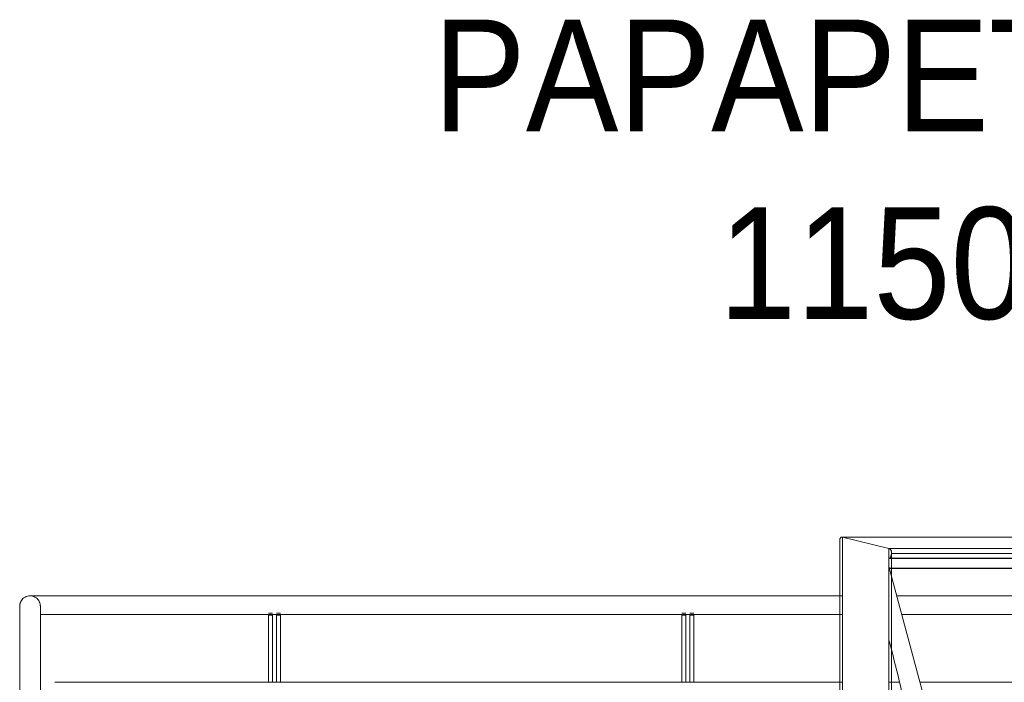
# Model space of a CAD drawing. Header units: millimetres. Extents: x -121668 to 127737, y 1553 to 34854.
# Tile 13 of 94: x -98072 to -95570, y 11877 to 13560. Entities that reach past the tile are written whole.
import ezdxf

# ---------------------------------------------------------------- set-up
doc = ezdxf.new("R2010")
doc.units = ezdxf.units.MM
for name, color, linetype, lineweight in [('A-FLOR-HRAL', 11, 'Continuous', 9), ('G-ANNO-TEXT', 231, 'Continuous', 5), ('Q-CASE', 31, 'Continuous', 20)]:
    doc.layers.add(name, color=color, linetype=linetype, lineweight=lineweight)
doc.styles.add('Swis721 BT_1', font='swiss.ttf', dxfattribs={"width": 0.89, "height": 283.821263})

# ---------------------------------------------------------------- blocks, each defined once
blk = doc.blocks.new('Railing - Railing-V48-Copy of GBP_NORTH ELEAVTION')
at = {"layer": 'Q-CASE'}
for p, q in [((-97429.4, 12052.5), (-97439.4, 12052.5)), ((-97439.4, 11876.4), (-97439.4, 12047.7)), ((-97429.4, 12047.7), (-97439.4, 12047.7)), ((-97429.4, 12047.7), (-97429.4, 11876.4)), ((-97409.4, 12052.5), (-97419.4, 12052.5)), ((-97419.4, 11876.4), (-97419.4, 12047.7)), ((-97409.4, 12047.7), (-97419.4, 12047.7)), ((-97409.4, 12047.7), (-97409.4, 11876.4)), ((-97439.4, 11195), (-97439.4, 11845.5)), ((-97429.4, 11815), (-97429.4, 11846.5)), ((-97419.4, 11846.5), (-97429.4, 11846.5)), ((-97419.4, 11846.5), (-97419.4, 11815)), ((-97409.4, 11845.5), (-97409.4, 11195)), ((-97429.4, 11805), (-97429.4, 11815)), ((-97429.4, 11810), (-97429.4, 11195)), ((-97419.4, 11815), (-97419.4, 11805)), ((-97419.4, 11195), (-97419.4, 11810)), ((-97429.4, 11805), (-97419.4, 11805)), ((-97349.4, 11195), (-97499.4, 11195)), ((-97499.4, 11195), (-97499.4, 11175)), ((-97349.4, 11175), (-97349.4, 11195)), ((-97499.4, 11175), (-97349.4, 11175))]:
    blk.add_line(p, q, dxfattribs=at)
blk = doc.blocks.new('Railing - Railing-V49-Copy of GBP_NORTH ELEAVTION')
at = {"layer": 'Q-CASE'}
for p, q in [((-96379.4, 12052.5), (-96389.4, 12052.5)), ((-96389.4, 11876.4), (-96389.4, 12047.7)), ((-96379.4, 12047.7), (-96389.4, 12047.7)), ((-96379.4, 12047.7), (-96379.4, 11876.4)), ((-96359.4, 12052.5), (-96369.4, 12052.5)), ((-96369.4, 11876.4), (-96369.4, 12047.7)), ((-96359.4, 12047.7), (-96369.4, 12047.7)), ((-96359.4, 12047.7), (-96359.4, 11876.4)), ((-96389.4, 11306.7), (-96389.4, 11845.5)), ((-96379.4, 11815), (-96379.4, 11846.5)), ((-96369.4, 11846.5), (-96379.4, 11846.5)), ((-96369.4, 11846.5), (-96369.4, 11815)), ((-96359.4, 11845.5), (-96359.4, 11311.4)), ((-96379.4, 11805), (-96379.4, 11815)), ((-96379.4, 11810), (-96379.4, 11307.9)), ((-96369.4, 11815), (-96369.4, 11805)), ((-96369.4, 11309.8), (-96369.4, 11810)), ((-96379.4, 11805), (-96369.4, 11805)), ((-96389.4, 11235.1), (-96389.4, 11259.8)), ((-96379.4, 11261.3), (-96379.4, 11236.5)), ((-96369.4, 11237.9), (-96369.4, 11262.7)), ((-96359.4, 11264.1), (-96359.4, 11239.3)), ((-96389.4, 11195), (-96389.4, 11210.1)), ((-96379.4, 11211.4), (-96379.4, 11195)), ((-96369.4, 11195), (-96369.4, 11212.8)), ((-96359.4, 11214.4), (-96359.4, 11195)), ((-96299.4, 11195), (-96449.4, 11195)), ((-96449.4, 11195), (-96449.4, 11175)), ((-96299.4, 11175), (-96299.4, 11195)), ((-96449.4, 11175), (-96299.4, 11175))]:
    blk.add_line(p, q, dxfattribs=at)
blk = doc.blocks.new('Casework 10 - Casework 10-17982864-Copy of GBP_NORTH ELEAVTION')
at = {"layer": 'Q-CASE'}
for p, q in [((-95981.4, 12096.4), (-98045.4, 12096.4)), ((-95406.4, 12096.4), (-95843.3, 12096.4)), ((-98071.6, 12070.2), (-98071.6, 11358.6)), ((-98019.1, 11358.6), (-98019.1, 12070.2)), ((-98019.2, 12049.2), (-95981.4, 12049.2)), ((-95830.6, 12049.2), (-95397.8, 12049.2)), ((-95981.4, 11876.9), (-97982.2, 11876.9)), ((-95836.2, 11876.9), (-95863.4, 11876.9)), ((-95366.6, 11876.9), (-95784.5, 11876.9))]:
    blk.add_line(p, q, dxfattribs=at)
blk.add_open_spline([(-98019.1, 12070.2), (-98019.1, 12070.8), (-98019.2, 12073.6), (-98020.2, 12078.6), (-98023.1, 12084.5), (-98027.3, 12089.6), (-98032.7, 12093.5), (-98038.8, 12095.9), (-98047.5, 12097), (-98056.3, 12094.7), (-98063.4, 12089.6), (-98067.3, 12084.9), (-98069.4, 12080.8), (-98070.5, 12077.7), (-98071.1, 12075.3), (-98071.5, 12072.9), (-98071.6, 12071.2), (-98071.6, 12070.3), (-98071.6, 12070.2)], degree=3, knots=[0.1857146, 0.1857146, 0.1857146, 0.1857146, 0.2, 0.25, 0.3, 0.35, 0.4, 0.45, 0.5, 0.6, 0.65, 0.7, 0.7375, 0.75625, 0.775, 0.79375, 0.8125, 0.8142854, 0.8142854, 0.8142854, 0.8142854], dxfattribs=at)
blk = doc.blocks.new('Railings 58 - Railings 95-17990512-Copy of GBP_NORTH ELEAVTION')
at = {"layer": 'A-FLOR-HRAL'}
for p, q in [((-95988.3, 12238.7), (-95988.3, 11524.9)), ((-95433.1, 12245.7), (-95982.6, 12245.7)), ((-95981.4, 11531.7), (-95981.4, 12245.6)), ((-95981.4, 12245.6), (-95433.1, 12245.6)), ((-95863.4, 12216.7), (-95981.4, 12245.6)), ((-95863.4, 11503.2), (-95863.4, 12216.7)), ((-95863.4, 12216.7), (-95427.9, 12216.7)), ((-95863.4, 12191.8), (-95423.4, 12191.8)), ((-95863.4, 12191.7), (-95423.3, 12191.7)), ((-95856.8, 12203.7), (-95858.5, 12196.7)), ((-95856.8, 11490.4), (-95856.8, 12203.7)), ((-95856.8, 12203.7), (-95425.5, 12203.7)), ((-95856.5, 11493), (-95856.5, 12206.4)), ((-95418.8, 12166.7), (-95862.1, 12166.7)), ((-95861.9, 12165.9), (-95418.7, 12165.9))]:
    blk.add_line(p, q, dxfattribs=at)
for points in [[(-95988, 12236.6), (-95988.2, 12237.2), (-95988.3, 12238.4), (-95988.3, 12239.6), (-95988.2, 12240.2)], [(-95988.2, 12240.2), (-95988.3, 12239.6), (-95988.3, 12238.4), (-95988.2, 12237.2), (-95988, 12236.6)], [(-95988.2, 12240.2), (-95988.1, 12240.6), (-95987.9, 12241.4), (-95987.4, 12242.5), (-95987, 12243.1), (-95986.8, 12243.4)], [(-95986.8, 12243.4), (-95987, 12243.1), (-95987.4, 12242.5), (-95987.9, 12241.4), (-95988.1, 12240.6), (-95988.2, 12240.2)], [(-95986.8, 12243.4), (-95986.6, 12243.7), (-95986.1, 12244.3), (-95985.3, 12244.9), (-95984.7, 12245.2), (-95984.4, 12245.4)], [(-95984.4, 12245.4), (-95984.7, 12245.2), (-95985.3, 12244.9), (-95986.1, 12244.3), (-95986.6, 12243.7), (-95986.8, 12243.4)], [(-95984.4, 12245.4), (-95984, 12245.5), (-95983.4, 12245.7), (-95982.4, 12245.7), (-95981.7, 12245.7), (-95981.4, 12245.6)], [(-95981.4, 12245.6), (-95981.7, 12245.7), (-95982.4, 12245.7), (-95983.4, 12245.7), (-95984, 12245.5), (-95984.4, 12245.4)], [(-95863.4, 12216.7), (-95862.8, 12216.6), (-95861.7, 12216.1), (-95860.7, 12215.4), (-95860.2, 12215)], [(-95860.2, 12215), (-95860.7, 12215.4), (-95861.7, 12216.1), (-95862.8, 12216.6), (-95863.4, 12216.7)], [(-95860.2, 12215), (-95859.7, 12214.6), (-95858.8, 12213.7), (-95858.1, 12212.5), (-95857.8, 12211.9)], [(-95857.8, 12211.9), (-95858.1, 12212.5), (-95858.8, 12213.7), (-95859.7, 12214.6), (-95860.2, 12215)], [(-95857.8, 12211.9), (-95857.5, 12211.3), (-95857, 12210), (-95856.7, 12208.6), (-95856.6, 12207.9)], [(-95856.6, 12207.9), (-95856.7, 12208.6), (-95857, 12210), (-95857.5, 12211.3), (-95857.8, 12211.9)], [(-95856.6, 12207.9), (-95856.5, 12207.2), (-95856.5, 12205.8), (-95856.7, 12204.4), (-95856.8, 12203.7)], [(-95856.8, 12203.7), (-95856.7, 12204.4), (-95856.5, 12205.8), (-95856.5, 12207.2), (-95856.6, 12207.9)], [(-95860.5, 12193.1), (-95860.8, 12192.9), (-95861.4, 12192.4), (-95862.4, 12191.9), (-95863.2, 12191.8), (-95863.5, 12191.8)], [(-95858.5, 12196.7), (-95858.6, 12196.3), (-95858.9, 12195.3), (-95859.6, 12194.1), (-95860.2, 12193.4), (-95860.5, 12193.1)], [(-95860.5, 12193.1), (-95860.2, 12193.4), (-95859.6, 12194.1), (-95858.9, 12195.3), (-95858.6, 12196.3), (-95858.5, 12196.7)]]:
    blk.add_open_spline(points, degree=3, dxfattribs=at)
blk.add_open_spline([(-95863.5, 12191.8), (-95863.2, 12191.8), (-95862.1, 12192), (-95861.1, 12192.6), (-95860.5, 12193.1)], degree=3, knots=[-0.75, -0.75, -0.75, -0.75, -0.5, 0, 0, 0, 0], dxfattribs=at)
blk = doc.blocks.new('Railings 112 - Railings 37-18001219-Copy of GBP_NORTH ELEAVTION')
at = {"layer": 'A-FLOR-HRAL'}
for p, q in [((-95596.4, 11175.1), (-95863.4, 12171.3)), ((-95746.4, 11175.1), (-95596.4, 11175.1))]:
    blk.add_line(p, q, dxfattribs=at)
for centre, radius, start, end in [((-99039.3, 11110.8), 3293.5, 13.5221, 15.3378), ((-99039.3, 11110.8), 3293.5, 11.7063, 13.5221), ((-99023.7, 11114), 3277.6, 9.8817, 11.7063), ((-99023.7, 11114), 3277.6, 8.0571, 9.8817), ((-99037.5, 11112.1), 3291.5, 7.3732, 8.0571), ((-99037.5, 11112.1), 3291.5, 6.2363, 7.3732), ((-99069.3, 11108.6), 3323.5, 5.5074, 6.2363), ((-99069.3, 11108.6), 3323.5, 4.4329, 5.5074), ((-99092, 11106.8), 3346.3, 3.5312, 4.4329), ((-99092, 11106.8), 3346.3, 2.6296, 3.5312), ((-99150.9, 11104.1), 3405.2, 1.7435, 2.6296), ((-99150.9, 11104.1), 3405.2, 1.1941, 1.7435)]:
    blk.add_arc(centre, radius, start, end, dxfattribs=at)

msp = doc.modelspace()

# ---------------------------------------------------------------- block references
at = {"layer": 'A-FLOR-HRAL'}
for name in ['Railings 58 - Railings 95-17990512-Copy of GBP_NORTH ELEAVTION', 'Railings 112 - Railings 37-18001219-Copy of GBP_NORTH ELEAVTION']:
    msp.add_blockref(name, (0, 0), dxfattribs=at)
at = {"layer": 'Q-CASE'}
for name in ['Casework 10 - Casework 10-17982864-Copy of GBP_NORTH ELEAVTION', 'Railing - Railing-V48-Copy of GBP_NORTH ELEAVTION', 'Railing - Railing-V49-Copy of GBP_NORTH ELEAVTION']:
    msp.add_blockref(name, (0, 0), dxfattribs=at)

# ---------------------------------------------------------------- texts
at = {"layer": 'G-ANNO-TEXT', "color": 7, "insert": (-94334.7, 13559.9), "char_height": 283.821, "width": 3034.8, "attachment_point": 3, "line_spacing_factor": 1.00667, "style": 'Swis721 BT_1'}
msp.add_mtext('PAPAPET WALL\\P1150mm(H.)', dxfattribs=at)

doc.saveas('drawing.dxf')
